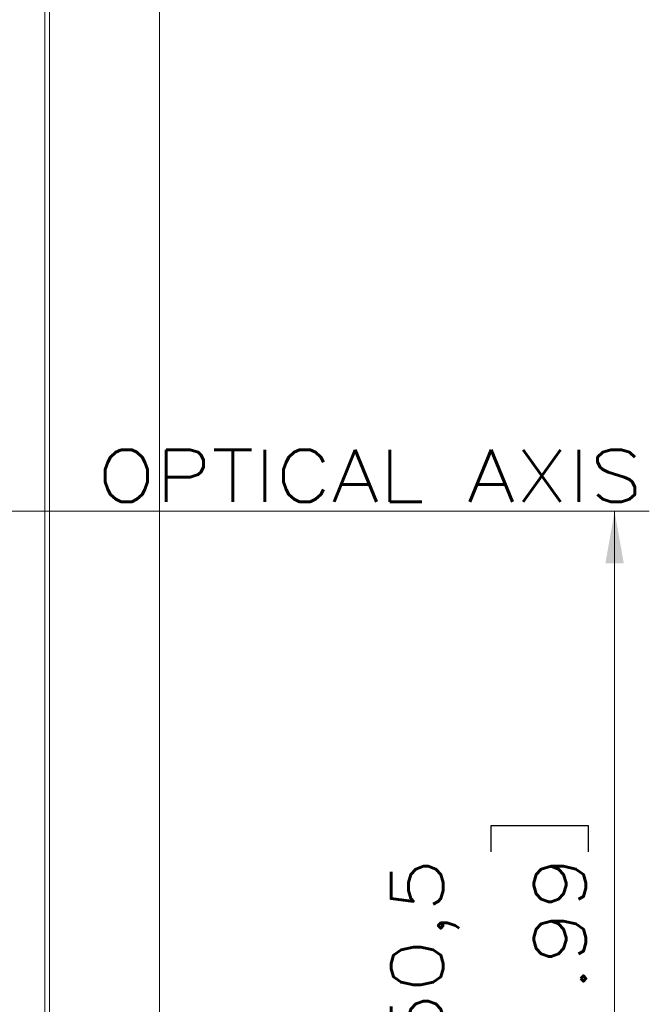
# Model space of a CAD drawing. Header units: millimetres. Extents: x 4 to 836, y 5 to 589.
# Tile 69 of 153: x 545 to 582, y 278 to 335. Entities that reach past the tile are written whole.
import ezdxf

# ---------------------------------------------------------------- set-up
doc = ezdxf.new("R2010")
doc.units = ezdxf.units.MM
doc.layers.add('1', color=7, linetype='Continuous', true_color=0xffffff)
doc.styles.add('ideas_simplex', font='simplex.shx')
doc.dimstyles.get("Standard").update_dxf_attribs({"dimtxt": 0.18, "dimasz": 0.18, "dimexe": 0.18, "dimexo": 0.0625, "dimgap": 0.09, "dimtad": 0, "dimtih": 1, "dimtoh": 1, "dimdec": 4, "dimzin": 0, "dimdsep": 46, "dimtxsty": 'Standard', "dimcen": 0.09, "dimadec": 0, "dimazin": 0, "dimtfac": 1, "dimtdec": 4, "dimtofl": 0, "dimtmove": 0, "dimatfit": 3, "dimfxl": 1, "dimtolj": 1, "dimtzin": 0, "dimarcsym": 0})

# ---------------------------------------------------------------- blocks, each defined once
blk = doc.blocks.new('_U6')
at = {"layer": '1', "color": 152, "lineweight": 13}
for p, q in [((533.358102, 306.597855), (581.732173, 306.597855)), ((533.358102, 256.097779), (581.732173, 256.097779))]:
    blk.add_line(p, q, dxfattribs=at)
at = {"layer": '1', "color": 27, "lineweight": 13}
blk.add_line((579.732173, 306.597855), (579.732173, 256.097779), dxfattribs=at)
at = {"layer": '1', "color": 87, "lineweight": 25}
for p, q in [((578.232173, 288.450317), (572.607173, 288.450317)), ((572.607173, 288.450317), (572.607173, 286.950317)), ((578.232173, 286.950317), (578.232173, 288.450317)), ((572.607173, 275.745317), (572.607173, 274.245317)), ((578.232173, 274.245317), (578.232173, 275.745317)), ((572.607173, 274.245317), (578.232173, 274.245317))]:
    blk.add_line(p, q, dxfattribs=at)
at = {"layer": '1', "color": 27, "lineweight": 18}
for points in [[(579.732173, 306.597855), (580.261154, 303.597857), (579.203193, 303.597853)], [(579.732173, 256.097779), (579.203193, 259.097777), (580.261154, 259.097781)]]:
    blk.add_solid(points, dxfattribs=at)
at = {"layer": '1', "color": 87, "linetype": 'Continuous', "lineweight": 25, "char_height": 3, "attachment_point": 7, "rotation": 90, "line_spacing_factor": 1.204819, "style": 'ideas_simplex'}
for s, insert in [('\\W1.2097;50,5', (570.766173, 275.692817)), ('\\W1.2280;1.99', (578.078673, 275.692817))]:
    blk.add_mtext(s, dxfattribs=dict(at, insert=insert))

msp = doc.modelspace()

# ---------------------------------------------------------------- linework, layer by layer
at = {"layer": '1', "color": 251, "linetype": 'Continuous', "lineweight": 18}
msp.add_line((553.508, 363.451), (553.508, 235.293), dxfattribs=at)
at = {"layer": '1', "color": 143, "linetype": 'Continuous', "lineweight": 13}
msp.add_line((546.886, 271.356), (546.886, 341.84), dxfattribs=at)
at = {"layer": '1', "color": 143, "linetype": 'Continuous', "lineweight": 18}
msp.add_line((547.158, 341.84), (547.158, 271.356), dxfattribs=at)

# ---------------------------------------------------------------- texts
at = {"layer": '1', "color": 87, "linetype": 'Continuous', "lineweight": 25, "insert": (549.903, 307.146), "char_height": 3, "attachment_point": 7, "line_spacing_factor": 1.204819, "style": 'ideas_simplex'}
msp.add_mtext('\\W1.1936;OPTICAL AXIS', dxfattribs=at)

# ---------------------------------------------------------------- dimensions: what is measured, and where the dimension line sits
at = {"layer": '1', "color": 87, "linetype": 'Continuous', "lineweight": 25}
dim = msp.add_linear_dim(base=(579.732, 306.598), p1=(527.518, 256.098), p2=(530.858, 306.598), angle=270, text='<>\\P[\\C87;\\H3.00;\\Fsimplex.shx;1.99\\Fsimplex.shx;\\H3.00;\\C87; ]', dimstyle='Standard', override={"dimtxt": 3, "dimasz": 3, "dimexe": 2, "dimexo": 2.5, "dimgap": 1.5, "dimtad": 1, "dimtih": 0, "dimtoh": 0, "dimdec": 2, "dimlfac": 1, "dimzin": 8, "dimdsep": 44, "dimlunit": 2, "dimtxsty": 'ideas_simplex', "dimsah": 1, "dimse1": 0, "dimse2": 0, "dimsd1": 0, "dimsd2": 0, "dimclrd": 27, "dimclre": 152, "dimclrt": 87, "dimtol": 0, "dimtm": -0.1, "dimtfac": 0.5, "dimtdec": 2, "dimtofl": 1, "dimtmove": 0, "dimtzin": 8, "dimlwd": 13, "dimlwe": 13}, dxfattribs=at)
dim.commit()
dim.dimension.update_dxf_attribs({"geometry": '_U6', "text_midpoint": (579.732, 281.348), "dimtype": 160})

doc.saveas('drawing.dxf')
